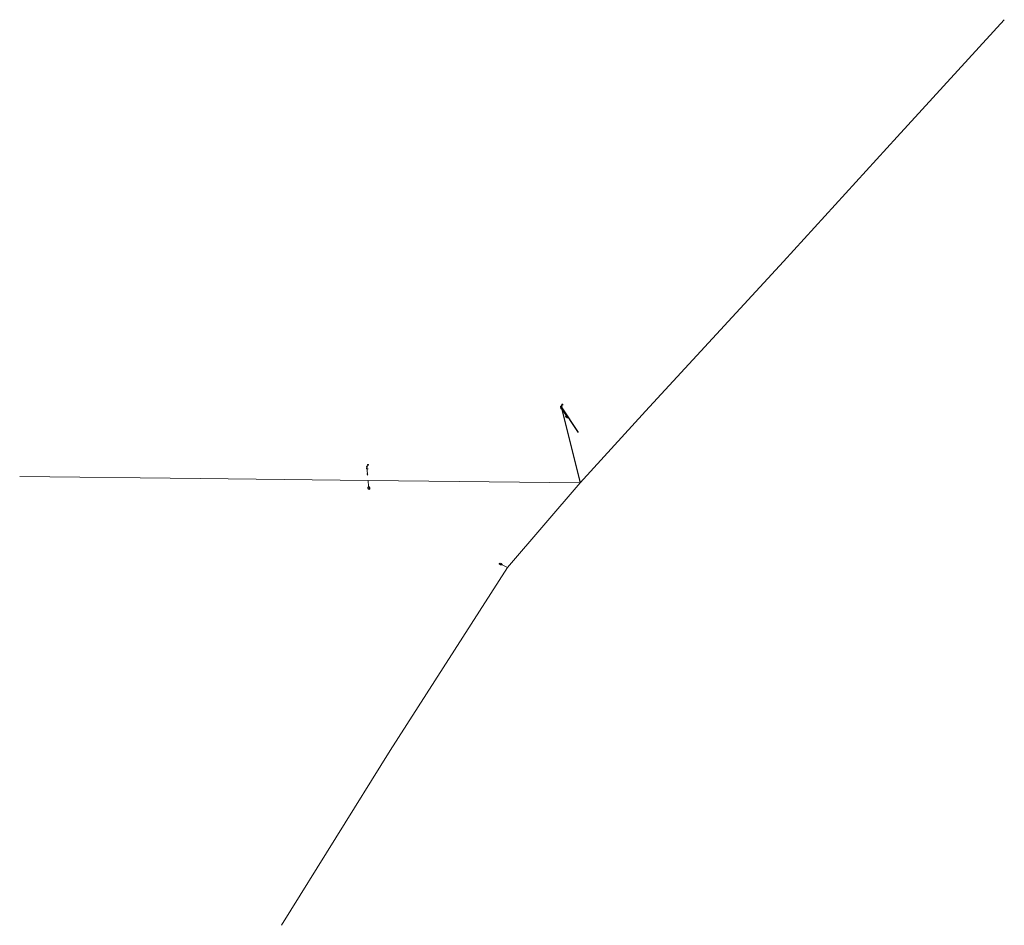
# Model space of a CAD drawing. Header units: feet. Extents: x 2296917 to 2298232, y 574424 to 575634.
import ezdxf

# ---------------------------------------------------------------- set-up
doc = ezdxf.new("R2010")
doc.units = ezdxf.units.FT
doc.header["$LTSCALE"] = 20
doc.header["$MEASUREMENT"] = 0
doc.linetypes.add('ohelecex', pattern=[0])
for name, color, linetype in [('LT_P_Luminaires', 2, 'Continuous'), ('LT_P_Poles', 2, 'Continuous'), ('LT_X_Luminaires', 2, 'Continuous'), ('SG_P_Messenger_Wire', 1, 'Continuous'), ('UT_P_Misc_Cells', 7, 'Continuous')]:
    doc.layers.add(name, color=color, linetype=linetype)
doc.layers.add('SC_Scratch1', color=30, linetype='Continuous', plot=False)
doc.layers.add('UT_X_Overhead_Electric', color=1, linetype='ohelecex', lineweight=0)

# ---------------------------------------------------------------- blocks, each defined once
blk = doc.blocks.new('PLPP')
at = {"layer": 'UT_P_Misc_Cells', "linetype": 'Continuous', "lineweight": 0}
h = blk.add_hatch(color=1, dxfattribs=at)
edge = h.paths.add_edge_path()
edge.add_arc((0, 0), 0.065, 0, 360)
at = {"layer": 'UT_P_Misc_Cells', "color": 1, "linetype": 'Continuous', "lineweight": 13}
for p, q in [((0.026, 0.096), (0.085, 0.096)), ((0.043, 0.16), (0.085, 0.16))]:
    blk.add_line(p, q, dxfattribs=at)
at = {"layer": 'UT_P_Misc_Cells', "color": 1, "linetype": 'Continuous', "lineweight": 13, "flags": 128}
blk.add_lwpolyline([(0.043, 0.16), (-0.037, -0.14), (0.083, -0.14)], dxfattribs=at)
at = {"layer": 'UT_P_Misc_Cells', "color": 1, "linetype": 'Continuous', "lineweight": 13, "extrusion": (0, 0, -1)}
blk.add_arc((-0.086, 0.128), 0.0319, 88.8767, 271.1233, dxfattribs=at)

msp = doc.modelspace()

# ---------------------------------------------------------------- hatches: boundary and pattern name
at = {"layer": 'LT_P_Luminaires', "linetype": 'Continuous', "lineweight": 0}
h = msp.add_hatch(color=2, dxfattribs=at)
edge = h.paths.add_edge_path()
edge.add_arc((2297640.2, 575116.7), 1.24, 4.6518, 364.6518)
h = msp.add_hatch(color=2, dxfattribs=at)
edge = h.paths.add_edge_path()
edge.add_ellipse((2297649.4, 575102.5), major_axis=(1.09, -1.68), ratio=0.5, start_angle=0, end_angle=360)
h = msp.add_hatch(color=2, dxfattribs=at)
edge = h.paths.add_edge_path()
edge.add_ellipse((2297381.3, 575026.5), major_axis=(0.14, -1.99), ratio=0.5, start_angle=0, end_angle=360)

# ---------------------------------------------------------------- linework, layer by layer
at = {"layer": 'LT_P_Luminaires', "color": 2, "linetype": 'Continuous', "lineweight": 13}
for p, q in [((2297640.2, 575116.7), (2297649.4, 575102.5)), ((2297380.6, 575036.5), (2297381.3, 575026.5))]:
    msp.add_line(p, q, dxfattribs=at)
at = {"layer": 'LT_P_Luminaires', "color": 2, "linetype": 'Continuous', "lineweight": 0}
msp.add_circle((2297640.2, 575116.7), 1.24, dxfattribs=at)
at = {"layer": 'LT_X_Luminaires', "color": 2, "linetype": 'Continuous', "lineweight": 13}
for p, q in [((2297642.4, 575111.7, 1), (2297646.7, 575105, 1)), ((2297382.3, 575018.1), (2297382.9, 575010.1)), ((2297568.3, 574902.1), (2297561.2, 574905.7))]:
    msp.add_line(p, q, dxfattribs=at)
at = {"layer": 'LT_X_Luminaires'}
for centre, major_axis in [((2297647.8, 575103.3, 1), (-1.09, 1.68)), ((2297383.1, 575008.1), (-0.15, 1.99)), ((2297559.4, 574906.6), (1.78, -0.91))]:
    msp.add_ellipse(centre, major_axis=major_axis, ratio=0.5, dxfattribs=at)
at = {"layer": 'SC_Scratch1', "flags": 128}
msp.add_lwpolyline([(2297640.2, 575116.7), (2297662.5, 575082.4)], dxfattribs=at)
at = {"layer": 'SG_P_Messenger_Wire'}
msp.add_line((2297640.2, 575116.7), (2297665.5, 575015.2), dxfattribs=at)
at = {"layer": 'UT_X_Overhead_Electric'}
for p, q in [((2296916.9, 575023.7), (2297158, 575020.9)), ((2297158, 575020.9), (2297382.3, 575018.1)), ((2297382.3, 575018.1), (2297665.5, 575015.2))]:
    msp.add_line(p, q, dxfattribs=at)
at = {"layer": 'UT_X_Overhead_Electric', "flags": 128}
msp.add_lwpolyline([(2297266.5, 574423.9), (2297411.7, 574657.3), (2297568.3, 574902.1), (2297665.5, 575015.2), (2297752.8, 575110.8), (2297937.1, 575310.9), (2298088.8, 575477.1), (2298231.8, 575633.8)], dxfattribs=at)

# ---------------------------------------------------------------- block references
at = {"layer": 'LT_P_Poles', "xscale": 20, "yscale": 20, "zscale": 20}
for p, rotation in [((2297640.2, 575116.7), 4.651778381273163), ((2297380.6, 575036.5), 1.589774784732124)]:
    msp.add_blockref('PLPP', p, dxfattribs=dict(at, rotation=rotation))

doc.saveas('drawing.dxf')
